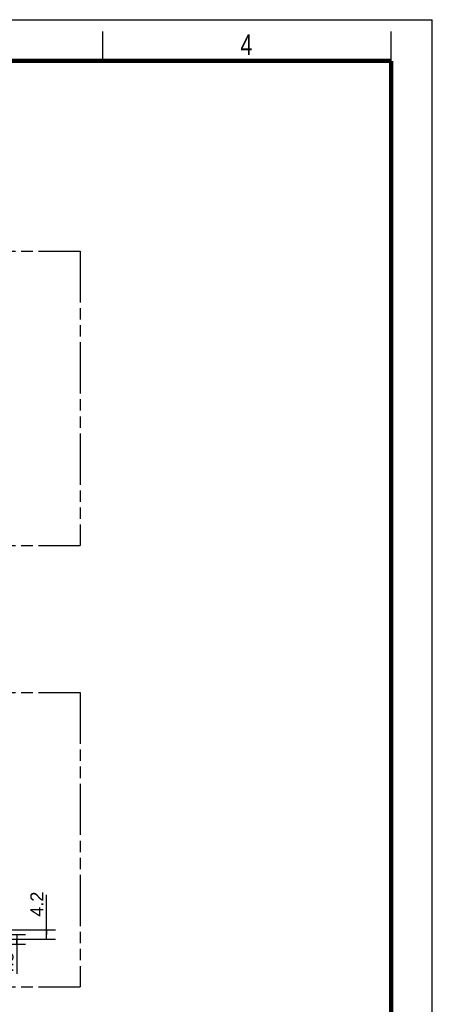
# Model space of a CAD drawing. Header units: millimetres. Extents: x 0 to 210, y 0 to 297.
# Tile 4 of 4: x 140 to 210, y 130 to 297. Entities that reach past the tile are written whole.
import ezdxf
from ezdxf.enums import TextEntityAlignment as Align

# ---------------------------------------------------------------- set-up
doc = ezdxf.new("R2010")
doc.units = ezdxf.units.MM
doc.header["$LTSCALE"] = 19.36
doc.linetypes.add('PHANTOM', pattern=[0.8, 0.45, -0.05, 0.1, -0.05, 0.1, -0.05])
doc.layers.get('0').update_dxf_attribs({"linetype": 'CONTINUOUS'})
doc.layers.add('DEFAULT_3', color=7, linetype='PHANTOM')
doc.layers.add('Z_DIM_2D', color=7, linetype='CONTINUOUS')
doc.styles.add('TEXTSTYLE_2', font='txt', dxfattribs={"width": 0.75})
doc.styles.add('TEXTSTYLE_3', font='helveticaneueltw1g-ltcn.otf')
doc.dimstyles.new('DIMSTYLE_4', dxfattribs={"dimtxt": 2.2, "dimasz": 3.5, "dimexe": 1.5, "dimexo": 0, "dimgap": 0.55, "dimtad": 1, "dimdec": 3, "dimlfac": 2.7, "dimdsep": 46, "dimtxsty": 'TEXTSTYLE_3', "dimblk": '_FILLED', "dimblk1": '_FILLED', "dimblk2": '_FILLED', "dimcen": 0.09, "dimclrt": 5, "dimadec": 4, "dimazin": 2, "dimtp": 0.1, "dimtm": 0.1, "dimtfac": 1, "dimtdec": 3, "dimtofl": 0, "dimtmove": 0, "dimatfit": 3, "dimldrblk": '_FILLED', "dimfxl": 0, "dimtolj": 1, "dimarcsym": 0})

# ---------------------------------------------------------------- blocks, each defined once
blk = doc.blocks.new('*D9')
at = {"layer": 'Z_DIM_2D', "color": 2, "linetype": 'Continuous', "transparency": 16777216}
for p, q in [((132.57, 141.57), (140.87, 141.57)), ((139.37, 141.57), (139.37, 140.73)), ((139.37, 139.9), (139.37, 140.73)), ((139.37, 140.73), (139.37, 134.91)), ((133.83, 139.9), (140.87, 139.9))]:
    blk.add_line(p, q, dxfattribs=at)
at = {"layer": 'Z_DIM_2D', "color": 5, "linetype": 'Continuous', "transparency": 16777216, "style": 'TEXTSTYLE_3'}
blk.add_text('4.5', height=2.2, rotation=90, dxfattribs=at).set_placement((138.82, 138.6), align=Align.RIGHT)
blk = doc.blocks.new('_FILLED')
at = {"color": 0, "linetype": 'ByBlock'}
blk.add_solid([(0, 0), (-1, 0.125), (-1, -0.125)], dxfattribs=at)
blk = doc.blocks.new('_NONE')
blk = doc.blocks.new('*D10')
at = {"layer": 'Z_DIM_2D', "color": 2, "linetype": 'Continuous', "transparency": 16777216}
for p, q in [((144.45, 141.57), (144.45, 148.29)), ((133.83, 142.34), (145.95, 142.34)), ((144.45, 142.34), (144.45, 141.57)), ((133.83, 140.79), (145.95, 140.79)), ((144.45, 140.79), (144.45, 141.57))]:
    blk.add_line(p, q, dxfattribs=at)
at = {"layer": 'Z_DIM_2D', "color": 5, "linetype": 'Continuous', "transparency": 16777216, "style": 'TEXTSTYLE_3'}
blk.add_text('4.2', height=2.2, rotation=90, dxfattribs=at).set_placement((143.9, 144.59))

msp = doc.modelspace()

# ---------------------------------------------------------------- linework, layer by layer
at = {"color": 2, "linetype": 'Continuous'}
for p, q in [((0, 297), (210, 297)), ((210, 0), (210, 297)), ((154, 290), (154, 295)), ((203, 290), (203, 295))]:
    msp.add_line(p, q, dxfattribs=at)
at = {"color": 7, "linetype": 'Continuous', "const_width": 0.7}
for points in [[(7, 290), (203, 290)], [(203, 7), (203, 290)]]:
    msp.add_lwpolyline(points, dxfattribs=at)
at = {"layer": 'DEFAULT_3', "color": 7, "linetype": 'PHANTOM'}
for p, q in [((50.12864, 257.68), (150.12864, 257.68)), ((150.12864, 257.68), (150.12864, 207.68)), ((50.12864, 207.68), (150.12864, 207.68)), ((50.12864, 182.68), (150.12864, 182.68)), ((150.12864, 182.68), (150.12864, 132.68)), ((50.12864, 132.68), (150.12864, 132.68))]:
    msp.add_line(p, q, dxfattribs=at)

# ---------------------------------------------------------------- texts
at = {"color": 5, "linetype": 'Continuous', "style": 'TEXTSTYLE_2', "width": 0.785714}
msp.add_text('4', height=3.5, dxfattribs=at).set_placement((177.38314, 290.99105))

# ---------------------------------------------------------------- dimensions: what is measured, and where the dimension line sits
at = {"layer": 'Z_DIM_2D', "color": 2, "linetype": 'Continuous'}
for base, p1, p2, picture, middle in [((144.45441, 142.34377), (133.82597, 140.78822), (133.82597, 142.34377), '*D10', (144.45441, 146.41666)), ((139.37297, 141.56599), (133.82597, 139.89933), (132.56671, 141.56599), '*D9', (139.37297, 136.74124))]:
    dim = msp.add_linear_dim(base=base, p1=p1, p2=p2, angle=90, dimstyle='DIMSTYLE_4', override={"dimblk1": 'NONE', "dimblk2": 'NONE', "dimsah": 1}, dxfattribs=at)
    dim.commit()
    dim.dimension.update_dxf_attribs({"geometry": picture, "text_midpoint": middle, "dimtype": 160})

doc.saveas('drawing.dxf')
